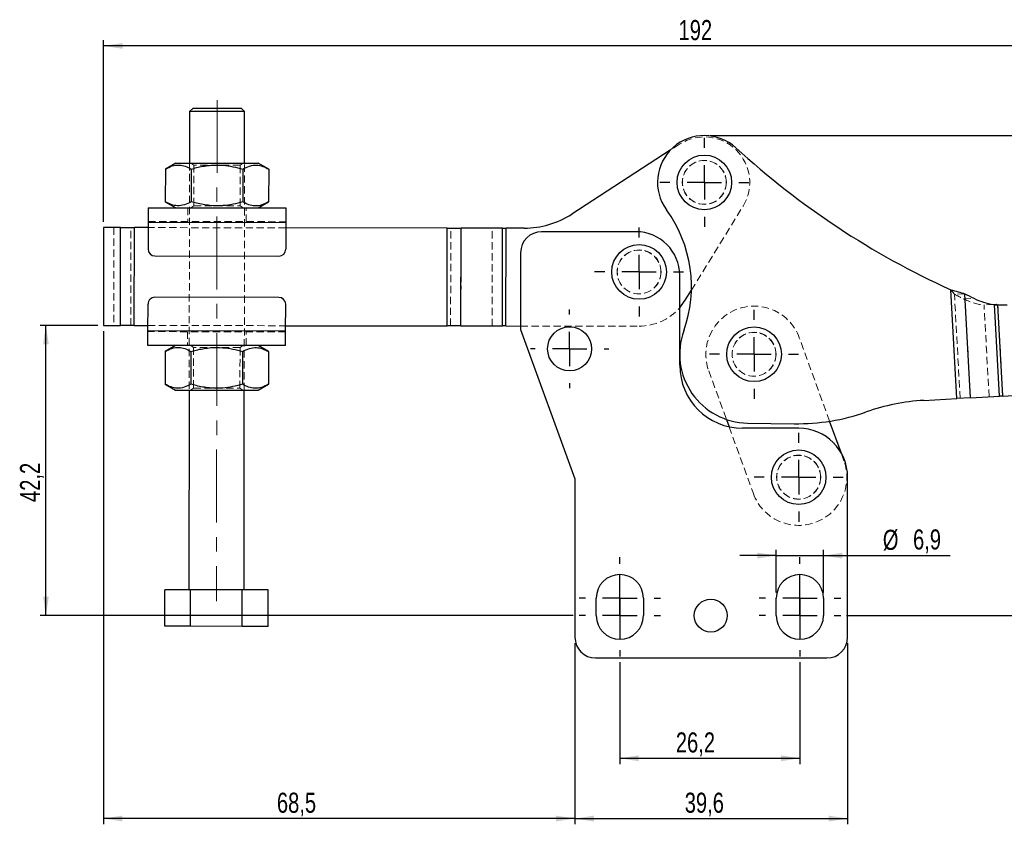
# Model space of a CAD drawing. Header units: millimetres. Extents: x 34 to 369, y 24 to 290.
# Tile 5 of 30: x 34 to 206, y 150 to 290. Entities that reach past the tile are written whole.
import ezdxf

# ---------------------------------------------------------------- set-up
doc = ezdxf.new("R2010")
doc.units = ezdxf.units.MM
doc.linetypes.add('CENTERX2', pattern=[20.32, 12.7, -2.54, 2.54, -2.54])
doc.linetypes.add('HIDDEN', pattern=[1.905, 1.27, -0.635])
doc.layers.add('FORMATO', color=179, linetype='Continuous')
doc.styles.add('SLDTEXTSTYLE0', font='TXT', dxfattribs={"width": 0.75})
doc.dimstyles.new('SLDDIMSTYLE0', dxfattribs={"dimtxt": 3.5, "dimasz": 3.302, "dimexe": 0, "dimexo": 0.0625, "dimgap": 0.875, "dimtad": 1, "dimdec": 0, "dimlfac": 0.833333, "dimrnd": 1e-09, "dimzin": 12, "dimdsep": 46, "dimtxsty": 'SLDTEXTSTYLE0', "dimsah": 1, "dimcen": 0.09, "dimadec": 0, "dimazin": 3, "dimtfac": 1, "dimtdec": 0, "dimtofl": 0, "dimtmove": 0, "dimatfit": 3, "dimfxl": 0, "dimfrac": 2, "dimtolj": 1, "dimtzin": 12, "dimarcsym": 0})
doc.dimstyles.new('SLDDIMSTYLE1', dxfattribs={"dimtxt": 3.5, "dimasz": 3.302, "dimexe": 0, "dimexo": 0.0625, "dimgap": 0.875, "dimtad": 1, "dimdec": 3, "dimlfac": 0.833333, "dimrnd": 1e-09, "dimzin": 12, "dimdsep": 46, "dimtxsty": 'SLDTEXTSTYLE0', "dimsah": 1, "dimcen": 0.09, "dimadec": 0, "dimazin": 3, "dimtfac": 1, "dimtdec": 3, "dimtofl": 0, "dimtmove": 0, "dimatfit": 3, "dimfxl": 0, "dimfrac": 2, "dimtolj": 1, "dimtzin": 12, "dimarcsym": 0})
doc.dimstyles.new('SLDDIMSTYLE2', dxfattribs={"dimtxt": 3.5, "dimasz": 3.302, "dimexe": 0, "dimexo": 0.0625, "dimgap": 0.875, "dimtad": 1, "dimdec": 1, "dimlfac": 0.833333, "dimrnd": 1e-09, "dimzin": 12, "dimdsep": 46, "dimtxsty": 'SLDTEXTSTYLE0', "dimsah": 1, "dimcen": 0.09, "dimadec": 0, "dimazin": 3, "dimtfac": 1, "dimtdec": 1, "dimtofl": 0, "dimtmove": 0, "dimatfit": 3, "dimfxl": 0, "dimfrac": 2, "dimtolj": 1, "dimtzin": 12, "dimarcsym": 0})
doc.dimstyles.new('SLDDIMSTYLE3', dxfattribs={"dimtxt": 3.5, "dimasz": 3.302, "dimexe": 0, "dimexo": 0.0625, "dimgap": 0.875, "dimtad": 1, "dimdec": 1, "dimlfac": 0.833333, "dimrnd": 1e-09, "dimzin": 12, "dimdsep": 46, "dimtxsty": 'SLDTEXTSTYLE0', "dimsah": 1, "dimcen": 0.09, "dimadec": 0, "dimazin": 3, "dimtfac": 1, "dimtdec": 1, "dimtmove": 0, "dimatfit": 0, "dimfxl": 0, "dimfrac": 2, "dimtolj": 1, "dimtzin": 12, "dimarcsym": 0})

# ---------------------------------------------------------------- blocks, each defined once
blk = doc.blocks.new('_D')
at = {"layer": 'FORMATO'}
for p, q in [((48.53, 254.89), (48.53, 286.56)), ((278.92, 285.56), (48.53, 285.56)), ((278.92, 236.19), (278.92, 286.56))]:
    blk.add_line(p, q, dxfattribs=at)
for points in [[(48.53, 285.56), (51.83, 285.05), (51.83, 286.06)], [(278.92, 285.56), (275.62, 286.06), (275.62, 285.05)]]:
    blk.add_solid(points, dxfattribs=at)
at = {"layer": 'FORMATO', "insert": (148.77, 290.07), "char_height": 3.5, "attachment_point": 1, "style": 'SLDTEXTSTYLE0'}
blk.add_mtext('192', dxfattribs=at)
blk = doc.blocks.new('_D_1')
at = {"layer": 'FORMATO'}
for p, q in [((48.5, 235.82), (48.5, 149.85)), ((130.7, 181.45), (130.7, 149.85)), ((130.7, 150.85), (48.5, 150.85))]:
    blk.add_line(p, q, dxfattribs=at)
for points in [[(48.5, 150.85), (51.81, 150.34), (51.81, 151.36)], [(130.7, 150.85), (127.4, 151.36), (127.4, 150.34)]]:
    blk.add_solid(points, dxfattribs=at)
at = {"layer": 'FORMATO', "insert": (78.74, 155.36), "char_height": 3.5, "attachment_point": 1, "style": 'SLDTEXTSTYLE0'}
blk.add_mtext('68,5', dxfattribs=at)
blk = doc.blocks.new('_D_2')
at = {"layer": 'FORMATO'}
for p, q in [((138.54, 178.12), (138.54, 160.36)), ((169.93, 178.12), (169.93, 160.36)), ((138.54, 161.36), (169.93, 161.36))]:
    blk.add_line(p, q, dxfattribs=at)
for points in [[(138.54, 161.36), (141.84, 160.85), (141.84, 161.87)], [(169.93, 161.36), (166.63, 161.87), (166.63, 160.85)]]:
    blk.add_solid(points, dxfattribs=at)
at = {"layer": 'FORMATO', "insert": (148.3, 165.87), "char_height": 3.5, "attachment_point": 1, "style": 'SLDTEXTSTYLE0'}
blk.add_mtext('26,2', dxfattribs=at)
blk = doc.blocks.new('_D_3')
at = {"layer": 'FORMATO'}
for p, q in [((130.7, 181.45), (130.7, 149.85)), ((178.25, 181.45), (178.25, 149.85)), ((130.7, 150.85), (178.25, 150.85))]:
    blk.add_line(p, q, dxfattribs=at)
for points in [[(130.7, 150.85), (134.01, 150.34), (134.01, 151.36)], [(178.25, 150.85), (174.95, 151.36), (174.95, 150.34)]]:
    blk.add_solid(points, dxfattribs=at)
at = {"layer": 'FORMATO', "insert": (149.85, 155.36), "char_height": 3.5, "attachment_point": 1, "style": 'SLDTEXTSTYLE0'}
blk.add_mtext('39,6', dxfattribs=at)
blk = doc.blocks.new('_D_4')
at = {"layer": 'FORMATO'}
for p, q in [((47.5, 236.82), (37.46, 236.82)), ((38.46, 186.23), (38.46, 236.82)), ((130.42, 186.23), (37.46, 186.23))]:
    blk.add_line(p, q, dxfattribs=at)
for points in [[(38.46, 236.82), (37.96, 233.52), (38.97, 233.52)], [(38.46, 186.23), (38.97, 189.53), (37.96, 189.53)]]:
    blk.add_solid(points, dxfattribs=at)
at = {"layer": 'FORMATO', "insert": (33.95, 206.04), "char_height": 3.5, "attachment_point": 1, "rotation": 90, "style": 'SLDTEXTSTYLE0'}
blk.add_mtext('42,2', dxfattribs=at)
blk = doc.blocks.new('_D_5')
at = {"layer": 'FORMATO'}
for p, q in [((165.82, 190.28), (165.82, 197.69)), ((174.05, 190.28), (174.05, 197.69)), ((165.82, 196.69), (159.47, 196.69)), ((165.82, 196.69), (174.05, 196.69)), ((174.05, 196.69), (196.13, 196.69))]:
    blk.add_line(p, q, dxfattribs=at)
for points in [[(165.82, 196.69), (162.52, 197.2), (162.52, 196.18)], [(174.05, 196.69), (177.35, 196.18), (177.35, 197.2)]]:
    blk.add_solid(points, dxfattribs=at)
at = {"layer": 'FORMATO', "char_height": 3.5, "attachment_point": 1, "style": 'SLDTEXTSTYLE0'}
for s, insert in [('%%c', (184.39, 201.2)), ('6,9', (189.66, 201.26))]:
    blk.add_mtext(s, dxfattribs=dict(at, insert=insert))
blk = doc.blocks.new('_D_6')
at = {"layer": 'FORMATO'}
for p, q in [((154.27, 269.93), (296.77, 269.93)), ((295.77, 269.93), (295.77, 186.23)), ((178.05, 186.23), (296.77, 186.23))]:
    blk.add_line(p, q, dxfattribs=at)
for points in [[(295.77, 269.93), (295.26, 266.62), (296.27, 266.62)], [(295.77, 186.23), (296.27, 189.53), (295.26, 189.53)]]:
    blk.add_solid(points, dxfattribs=at)
at = {"layer": 'FORMATO', "insert": (291.25, 219.05), "char_height": 3.5, "attachment_point": 1, "rotation": 90, "style": 'SLDTEXTSTYLE0'}
blk.add_mtext('70', dxfattribs=at)
blk = doc.blocks.new('SW_CENTERMARKSYMBOL_0')
at = {"layer": 'FORMATO', "color": 0}
for p, q in [((0, 6), (0, 7.7625)), ((0, 0), (0, 3)), ((-6, 0), (-7.7625, 0)), ((0, 0), (-3, 0)), ((0, 0), (0, -3)), ((0, 0), (3, 0)), ((6, 0), (7.7625, 0)), ((0, -6), (0, -7.7625))]:
    blk.add_line(p, q, dxfattribs=at)
blk = doc.blocks.new('SW_CENTERMARKSYMBOL_1')
at = {"layer": 'FORMATO', "color": 0}
for p, q in [((0, 6), (0, 7.7625)), ((0, 0), (0, 3)), ((-6, 0), (-7.7625, 0)), ((0, 0), (-3, 0)), ((0, 0), (0, -3)), ((0, 0), (3, 0)), ((6, 0), (7.7625, 0)), ((0, -6), (0, -7.7625))]:
    blk.add_line(p, q, dxfattribs=at)
blk = doc.blocks.new('SW_CENTERMARKSYMBOL_2')
at = {"layer": 'FORMATO', "color": 0}
for p, q in [((0, 6), (0, 6.84)), ((0, 0), (0, 3)), ((-6, 0), (-6.84, 0)), ((0, 0), (-3, 0)), ((0, 0), (0, -3)), ((0, 0), (3, 0)), ((6, 0), (6.84, 0)), ((0, -6), (0, -6.84))]:
    blk.add_line(p, q, dxfattribs=at)
blk = doc.blocks.new('SW_CENTERMARKSYMBOL_3')
at = {"layer": 'FORMATO', "color": 0}
for p, q in [((0, 6), (0, 7.7625)), ((0, 0), (0, 3)), ((-6, 0), (-7.7625, 0)), ((0, 0), (-3, 0)), ((0, 0), (0, -3)), ((0, 0), (3, 0)), ((6, 0), (7.7625, 0)), ((0, -6), (0, -7.7625))]:
    blk.add_line(p, q, dxfattribs=at)
blk = doc.blocks.new('SW_CENTERMARKSYMBOL_4')
at = {"layer": 'FORMATO', "color": 0}
for p, q in [((0, 6), (0, 7.7625)), ((0, 0), (0, 3)), ((-6, 0), (-7.7625, 0)), ((0, 0), (-3, 0)), ((0, 0), (0, -3)), ((0, 0), (3, 0)), ((6, 0), (7.7625, 0)), ((0, -6), (0, -7.7625))]:
    blk.add_line(p, q, dxfattribs=at)
blk = doc.blocks.new('SW_CENTERMARKSYMBOL_5')
at = {"layer": 'FORMATO', "color": 0}
for p, q in [((0, 6), (0, 7.1148)), ((0, 0), (0, 3)), ((-6, 0), (-7.1148, 0)), ((0, 0), (-3, 0)), ((0, 0), (0, -3)), ((0, 0), (3, 0)), ((6, 0), (7.1148, 0)), ((0, -6), (0, -7.1148))]:
    blk.add_line(p, q, dxfattribs=at)
blk = doc.blocks.new('SW_CENTERMARKSYMBOL_6')
at = {"layer": 'FORMATO', "color": 0}
for p, q in [((0, 6), (0, 7.1148)), ((0, 0), (0, 3)), ((-6, 0), (-7.1148, 0)), ((0, 0), (-3, 0)), ((0, 0), (0, -3)), ((0, 0), (3, 0)), ((6, 0), (7.1148, 0)), ((0, -6), (0, -7.1148))]:
    blk.add_line(p, q, dxfattribs=at)
blk = doc.blocks.new('SW_CENTERMARKSYMBOL_7')
at = {"layer": 'FORMATO', "color": 0}
for p, q in [((0, 6), (0, 7.1148)), ((0, 0), (0, 3)), ((-6, 0), (-7.1148, 0)), ((0, 0), (-3, 0)), ((0, 0), (0, -3)), ((0, 0), (3, 0)), ((6, 0), (7.1148, 0)), ((0, -6), (0, -7.1148))]:
    blk.add_line(p, q, dxfattribs=at)
blk = doc.blocks.new('SW_CENTERMARKSYMBOL_8')
at = {"layer": 'FORMATO', "color": 0}
for p, q in [((0, 6), (0, 7.1148)), ((0, 0), (0, 3)), ((-6, 0), (-7.1148, 0)), ((0, 0), (-3, 0)), ((0, 0), (0, -3)), ((0, 0), (3, 0)), ((6, 0), (7.1148, 0)), ((0, -6), (0, -7.1148))]:
    blk.add_line(p, q, dxfattribs=at)

msp = doc.modelspace()

# ---------------------------------------------------------------- linework, layer by layer
at = {"color": 7, "linetype": 'Continuous', "lineweight": 25}
for p, q in [((64.1105, 274.7328), (63.5098, 274.1335)), ((64.1105, 274.7328), (72.5105, 274.722)), ((73.1098, 274.1212), (72.5105, 274.722)), ((63.5098, 274.1335), (63.4983, 265.1335)), ((73.1098, 274.1212), (63.5098, 274.1335)), ((73.0983, 265.1213), (73.1098, 274.1212)), ((147.3289, 267.3614), (130.1574, 256.2413)), ((61.0983, 265.1366), (59.2903, 264.0958)), ((61.0983, 265.1366), (75.4983, 265.1182)), ((77.3036, 264.0728), (75.4983, 265.1182)), ((59.2903, 264.0958), (59.283, 258.382)), ((63.7936, 264.0901), (63.7863, 258.3762)), ((72.8003, 264.0786), (72.7929, 258.3647)), ((77.3036, 264.0728), (77.2963, 258.359)), ((59.283, 258.382), (61.0883, 257.3366)), ((75.4883, 257.3182), (77.2963, 258.359)), ((56.2883, 257.3427), (56.2851, 254.8227)), ((56.2883, 257.3427), (80.2883, 257.3121)), ((80.2883, 257.3121), (80.2851, 254.7921)), ((56.2851, 254.8227), (56.2791, 250.1428)), ((56.2851, 254.8227), (80.2851, 254.7921)), ((80.2851, 254.7921), (80.2791, 250.1121)), ((48.5267, 253.8871), (48.5049, 236.8183)), ((51.4839, 253.8833), (48.5267, 253.8871)), ((51.462, 236.8145), (51.4839, 253.8833)), ((51.4839, 253.8833), (53.8839, 253.8802)), ((53.862, 236.8114), (53.8839, 253.8802)), ((56.2839, 253.8771), (53.8839, 253.8802)), ((108.4524, 253.8104), (80.2838, 253.8465)), ((108.4306, 236.7416), (108.4524, 253.8104)), ((108.4524, 253.8104), (110.8524, 253.8074)), ((110.8306, 236.7386), (110.8524, 253.8074)), ((118.0857, 253.7981), (110.8524, 253.8074)), ((118.0639, 236.7293), (118.0857, 253.7981)), ((118.0857, 253.7981), (118.6857, 253.7973)), ((118.6639, 236.7286), (118.6857, 253.7973)), ((121.854, 253.7933), (118.6857, 253.7973)), ((141.3572, 253.1581), (124.898, 253.1581)), ((121.2404, 249.5005), (121.2404, 236.0893)), ((57.4775, 248.9412), (79.0775, 248.9136)), ((148.9772, 229.8713), (148.9772, 245.5381)), ((149.9427, 241.2036), (151.0151, 242.9503)), ((197.2746, 224.0647), (196.2373, 243.0327)), ((199.671, 224.1958), (198.6779, 242.3553)), ((56.2608, 235.8628), (56.2668, 240.5428)), ((79.0683, 241.7136), (57.4683, 241.7412)), ((80.2608, 235.8321), (80.2668, 240.5121)), ((203.7195, 240.4826), (203.8385, 240.4891)), ((203.8385, 240.4891), (204.1274, 240.5049)), ((204.7144, 224.4716), (203.8385, 240.4891)), ((203.9837, 240.4271), (204.4436, 240.4114)), ((204.1274, 240.5049), (204.4436, 240.4114)), ((205.3135, 224.5044), (204.4436, 240.4114)), ((48.5049, 236.8183), (51.462, 236.8145)), ((53.862, 236.8114), (51.462, 236.8145)), ((53.862, 236.8114), (56.262, 236.8084)), ((56.2576, 233.3428), (56.2608, 235.8628)), ((80.2608, 235.8321), (56.2608, 235.8628)), ((80.2576, 233.3121), (80.2608, 235.8321)), ((80.262, 236.7777), (108.4306, 236.7416)), ((110.8306, 236.7386), (108.4306, 236.7416)), ((110.8306, 236.7386), (118.0639, 236.7293)), ((118.6639, 236.7286), (118.0639, 236.7293)), ((118.6639, 236.7286), (121.2404, 236.7253)), ((121.2404, 236.0893), (130.7044, 210.087)), ((80.2576, 233.3121), (56.2576, 233.3428)), ((59.2496, 232.2959), (59.2423, 226.582)), ((61.0576, 233.3366), (59.2496, 232.2959)), ((63.7529, 232.2901), (63.7456, 226.5763)), ((72.7596, 232.2786), (72.7523, 226.5647)), ((77.2629, 232.2728), (75.4576, 233.3182)), ((77.2629, 232.2728), (77.2556, 226.559)), ((59.2423, 226.582), (61.0476, 225.5366)), ((61.0476, 225.5366), (75.4476, 225.5182)), ((63.4476, 225.5336), (63.4031, 190.7336)), ((73.0031, 190.7213), (73.0476, 225.5213)), ((75.4476, 225.5182), (77.2556, 226.559)), ((191.5478, 223.7516), (197.2746, 224.0647)), ((199.671, 224.1958), (197.2746, 224.0647)), ((199.671, 224.1958), (204.7144, 224.4716)), ((205.3135, 224.5044), (204.7144, 224.4716)), ((205.3135, 224.5044), (207.1802, 224.6064)), ((157.1214, 220.446), (157.59, 219.1553)), ((160.795, 219.811), (168.954, 219.6871)), ((177.0995, 214.6491), (175.1119, 220.123)), ((169.7188, 218.8985), (159.95, 218.8985)), ((130.7044, 210.087), (130.7044, 182.4481)), ((178.2532, 182.4481), (178.2532, 210.3641)), ((59.1883, 184.379), (59.1964, 190.739)), ((63.6998, 190.7332), (59.1964, 190.739)), ((63.6916, 184.3732), (63.6998, 190.7332)), ((72.7064, 190.7217), (63.6998, 190.7332)), ((72.6983, 184.3617), (72.7064, 190.7217)), ((77.2098, 190.7159), (72.7064, 190.7217)), ((77.2016, 184.3559), (77.2098, 190.7159)), ((134.423, 186.2314), (134.423, 189.2794)), ((142.6526, 189.2794), (142.6526, 186.2314)), ((165.8174, 186.2314), (165.8174, 189.2794)), ((174.047, 189.2794), (174.047, 186.2314)), ((63.6916, 184.3732), (59.1883, 184.379)), ((72.6983, 184.3617), (63.6916, 184.3732)), ((77.2016, 184.3559), (72.6983, 184.3617)), ((134.3044, 178.8481), (174.6532, 178.8481))]:
    msp.add_line(p, q, dxfattribs=at)
at = {"color": 7, "linetype": 'HIDDEN', "lineweight": 18}
for p, q in [((148.9614, 268.4186), (147.3289, 267.3614)), ((63.4983, 265.1335), (63.4476, 225.5336)), ((63.7496, 265.1332), (64.2478, 264.7834)), ((64.2478, 264.7834), (64.2387, 257.6818)), ((72.3478, 264.773), (64.2478, 264.7834)), ((72.3387, 257.6714), (72.3478, 264.773)), ((72.3478, 264.773), (72.8469, 265.1216)), ((73.0476, 225.5213), (73.0983, 265.1213)), ((64.2387, 257.6818), (63.7396, 257.3332)), ((64.2387, 257.6818), (72.3387, 257.6714)), ((72.837, 257.3216), (72.3387, 257.6714)), ((151.0151, 242.9503), (160.0225, 257.6202)), ((63.1883, 257.3339), (63.1852, 254.9339)), ((73.3852, 254.9209), (73.3883, 257.3209)), ((56.2851, 254.8227), (80.2851, 254.7921)), ((56.2852, 254.9427), (80.2852, 254.9121)), ((50.3267, 253.8848), (50.3049, 236.816)), ((51.462, 236.8145), (51.4839, 253.8833)), ((53.262, 236.8122), (53.2839, 253.881)), ((53.862, 236.8114), (53.8839, 253.8802)), ((80.2838, 253.8465), (56.2839, 253.8771)), ((108.4306, 236.7416), (108.4524, 253.8104)), ((109.0306, 236.7409), (109.0524, 253.8097)), ((110.8306, 236.7386), (110.8524, 253.8074)), ((116.2639, 236.7316), (116.2857, 253.8004)), ((118.0639, 236.7293), (118.0857, 253.7981)), ((118.6639, 236.7286), (118.6857, 253.7973)), ((197.2746, 224.0647), (196.2373, 243.0327)), ((196.2373, 243.0327), (196.8806, 242.257)), ((198.6779, 242.3553), (196.8806, 242.257)), ((197.8737, 224.0975), (196.8806, 242.257)), ((199.671, 224.1958), (198.6779, 242.3553)), ((198.4428, 241.467), (200.2401, 241.5652)), ((203.7195, 240.4826), (201.9222, 240.3843)), ((202.9171, 224.3733), (202.0411, 240.3908)), ((203.1971, 240.454), (204.4436, 240.4114)), ((203.1971, 240.454), (203.9837, 240.4271)), ((204.7144, 224.4716), (203.8385, 240.4891)), ((205.3135, 224.5044), (204.4436, 240.4114)), ((80.2606, 235.7121), (56.2607, 235.7428)), ((80.2608, 235.8321), (56.2608, 235.8628)), ((56.262, 236.8084), (80.262, 236.7777)), ((63.1607, 235.7339), (63.1576, 233.3339)), ((73.3576, 233.3209), (73.3607, 235.7209)), ((121.2404, 236.7253), (141.8785, 236.6989)), ((175.1119, 220.123), (169.8327, 234.662)), ((63.7089, 233.3332), (64.2071, 232.9834)), ((64.2071, 232.9834), (64.1981, 225.8818)), ((72.3071, 232.9731), (64.2071, 232.9834)), ((72.2981, 225.8714), (72.3071, 232.9731)), ((72.3071, 232.9731), (72.8063, 233.3216)), ((154.0415, 228.9281), (157.1214, 220.446)), ((64.1981, 225.8818), (63.6989, 225.5332)), ((64.1981, 225.8818), (72.2981, 225.8714)), ((72.7963, 225.5216), (72.2981, 225.8714)), ((157.59, 219.1553), (161.8232, 207.4972)), ((177.6144, 213.2311), (177.0995, 214.6491))]:
    msp.add_line(p, q, dxfattribs=at)
at = {"color": 7, "linetype": 'Continuous', "lineweight": 25, "flags": 128}
msp.add_lwpolyline([(148.9772, 239.8979), (149.2476, 240.2186), (149.9427, 241.2036)], dxfattribs=at)
at = {"color": 7, "linetype": 'Continuous', "lineweight": 25}
for centre, radius in [((153.2691, 261.7668), 4.7625), ((141.8906, 246.1477), 4.7625), ((129.7748, 232.7365), 3.84), ((161.9371, 231.7951), 4.7625), ((169.7188, 210.3641), 4.7625), ((154.3874, 186.2314), 2.8651)]:
    msp.add_circle(centre, radius, dxfattribs=at)
at = {"color": 7, "linetype": 'HIDDEN', "lineweight": 18}
for centre, radius in [((153.2691, 261.7668), 3.84), ((153.2691, 261.7668), 3.81), ((141.8906, 246.1477), 3.84), ((141.8906, 246.1477), 3.84), ((141.8906, 246.1477), 3.81), ((161.9371, 231.7951), 3.84), ((161.9371, 231.7951), 3.81), ((169.7188, 210.3641), 3.84), ((169.7188, 210.3641), 3.81)]:
    msp.add_circle(centre, radius, dxfattribs=at)
at = {"color": 7, "linetype": 'Continuous', "lineweight": 25}
for centre, radius, start, end in [((153.2691, 261.7668), 8.16, 47.571415, 216.004748), ((255.927, 374.079), 144, 227.571415, 245.511429), ((121.8735, 269.0333), 15.24, 269.926722, 302.926722), ((128.2234, 243.5669), 22.8, 340.253885, 36.004748), ((124.898, 249.5005), 3.6576, 90, 180), ((141.3572, 245.5381), 7.62, 0, 90), ((57.4791, 250.1412), 1.2, 179.926722, 269.926722), ((79.0791, 250.1136), 1.2, 269.926722, 359.926722), ((253.14, 348.1027), 118.948, 242.750625, 243.593866), ((57.4668, 240.5412), 1.2, 89.926722, 179.926722), ((79.0668, 240.5136), 1.2, 359.926722, 89.926722), ((205.3021, 251.7006), 11.3291, 243.46079, 261.970067), ((205.2745, 254.7874), 14.4, 266.692246, 273.130081), ((160.9772, 231.8096), 12, 160.253885, 269.130081), ((159.95, 229.8713), 10.9728, 180, 270), ((193.5135, 187.8053), 36, 93.130081, 109.482101), ((169.5006, 255.683), 36, 269.130081, 289.482101), ((169.7188, 210.3641), 8.5344, 0, 90), ((138.5378, 189.2794), 4.1148, 0, 180), ((169.9322, 189.2794), 4.1148, 0, 180), ((138.5378, 186.2314), 4.1148, 180, 0), ((169.9322, 186.2314), 4.1148, 180, 0), ((134.3044, 182.4481), 3.6, 180, 270), ((174.6532, 182.4481), 3.6, 270, 0)]:
    msp.add_arc(centre, radius, start, end, dxfattribs=at)
at = {"color": 7, "linetype": 'HIDDEN', "lineweight": 18}
for centre, radius, start, end in [((153.2691, 261.7668), 7.9248, 328.450014, 122.926722), ((251.3427, 348.0044), 118.948, 242.750625, 243.593866), ((203.5048, 251.6023), 11.3291, 243.46079, 261.970067), ((141.8906, 246.1477), 9.4488, 269.926722, 318.590378), ((161.9371, 231.7951), 8.4, 19.956393, 199.956393), ((169.7188, 210.3641), 8.4, 199.956393, 19.956393)]:
    msp.add_arc(centre, radius, start, end, dxfattribs=at)
at = {"color": 7, "linetype": 'Continuous', "lineweight": 25}
for points, knots in [([(59.2903, 264.0958), (59.6814, 264.2966), (60.4721, 264.7023), (61.643, 264.8497), (62.7619, 264.6298), (63.4476, 264.2711), (63.7936, 264.0901)], [0, 0, 0, 0, 0.26460227, 0.5349422, 0.76534026, 1, 1, 1, 1]), ([(63.7936, 264.0901), (64.097, 264.1732), (65.1418, 264.4595), (66.9915, 264.7846), (69.1421, 264.804), (71.0918, 264.5339), (72.2286, 264.2309), (72.8003, 264.0786)], [0, 0, 0, 0, 0.10328107, 0.35563244, 0.61404116, 0.80591557, 1, 1, 1, 1]), ([(72.8003, 264.0786), (73.1914, 264.2793), (73.9821, 264.6851), (75.153, 264.8324), (76.2719, 264.6125), (76.9576, 264.2538), (77.3036, 264.0728)], [0, 0, 0, 0, 0.26460227, 0.5349422, 0.76534026, 1, 1, 1, 1]), ([(63.7863, 258.3762), (63.3952, 258.1755), (62.6045, 257.7697), (61.4335, 257.6224), (60.3146, 257.8423), (59.6289, 258.201), (59.283, 258.382)], [0, 0, 0, 0, 0.26460227, 0.5349422, 0.76534026, 1, 1, 1, 1]), ([(72.7929, 258.3647), (72.227, 258.2153), (71.0895, 257.915), (69.1586, 257.6513), (67.0024, 257.6713), (65.1524, 257.9982), (64.0895, 258.2923), (63.7863, 258.3762)], [0, 0, 0, 0, 0.1920504, 0.38595637, 0.63793339, 0.89671933, 1, 1, 1, 1]), ([(77.2963, 258.359), (76.9052, 258.1582), (76.1145, 257.7525), (74.9435, 257.6051), (73.8246, 257.825), (73.1389, 258.1837), (72.7929, 258.3647)], [0, 0, 0, 0, 0.26460227, 0.5349422, 0.76534026, 1, 1, 1, 1]), ([(59.2496, 232.2959), (59.6407, 232.4966), (60.4314, 232.9024), (61.6024, 233.0497), (62.7213, 232.8298), (63.4069, 232.4711), (63.7529, 232.2901)], [0, 0, 0, 0, 0.26460227, 0.5349422, 0.76534026, 1, 1, 1, 1]), ([(63.7529, 232.2901), (64.0563, 232.3732), (65.1011, 232.6595), (66.9508, 232.9846), (69.1014, 233.004), (71.0512, 232.734), (72.1879, 232.431), (72.7596, 232.2786)], [0, 0, 0, 0, 0.10328107, 0.35563244, 0.61404116, 0.80591557, 1, 1, 1, 1]), ([(72.7596, 232.2786), (73.1507, 232.4793), (73.9414, 232.8851), (75.1124, 233.0324), (76.2313, 232.8126), (76.9169, 232.4538), (77.2629, 232.2728)], [0, 0, 0, 0, 0.26460227, 0.5349422, 0.76534026, 1, 1, 1, 1]), ([(63.7456, 226.5763), (63.3545, 226.3755), (62.5638, 225.9698), (61.3928, 225.8224), (60.2739, 226.0423), (59.5883, 226.401), (59.2423, 226.582)], [0, 0, 0, 0, 0.26460227, 0.5349422, 0.76534026, 1, 1, 1, 1]), ([(72.7523, 226.5647), (72.1863, 226.4153), (71.0488, 226.115), (69.1179, 225.8513), (66.9617, 225.8714), (65.1117, 226.1982), (64.0488, 226.4924), (63.7456, 226.5763)], [0, 0, 0, 0, 0.1920504, 0.38595637, 0.63793339, 0.89671933, 1, 1, 1, 1]), ([(77.2556, 226.559), (76.8645, 226.3583), (76.0738, 225.9525), (74.9028, 225.8052), (73.7839, 226.025), (73.0983, 226.3837), (72.7523, 226.5647)], [0, 0, 0, 0, 0.26460227, 0.5349422, 0.76534026, 1, 1, 1, 1])]:
    msp.add_open_spline(points, degree=3, knots=knots, dxfattribs=at)
msp.add_open_spline([(196.2373, 243.0327), (196.6652, 242.9209), (197.521, 242.6974), (198.2923, 242.4693), (198.6779, 242.3553)], degree=3, dxfattribs=at)
at = {"layer": 'FORMATO', "linetype": 'CENTERX2', "lineweight": 18}
msp.add_line((68.3123, 276.1274), (68.2005, 188.7275), dxfattribs=at)

# ---------------------------------------------------------------- block references
at = {"layer": 'FORMATO'}
for name, p in [('SW_CENTERMARKSYMBOL_0', (153.2691, 261.7668)), ('SW_CENTERMARKSYMBOL_1', (141.8906, 246.1477)), ('SW_CENTERMARKSYMBOL_2', (129.7748, 232.7365)), ('SW_CENTERMARKSYMBOL_3', (161.9371, 231.7951)), ('SW_CENTERMARKSYMBOL_4', (169.7188, 210.3641)), ('SW_CENTERMARKSYMBOL_7', (138.5378, 189.2794)), ('SW_CENTERMARKSYMBOL_6', (169.9322, 189.2794)), ('SW_CENTERMARKSYMBOL_8', (138.5378, 186.2314)), ('SW_CENTERMARKSYMBOL_5', (169.9322, 186.2314))]:
    msp.add_blockref(name, p, dxfattribs=at)

# ---------------------------------------------------------------- dimensions: what is measured, and where the dimension line sits
for base, p1, p2, dimstyle, picture, middle in [((48.5267, 285.5553), (278.9215, 235.1926), (48.5267, 253.8871), 'SLDDIMSTYLE0', '_D', (152.6529, 285.5553)), ((178.2532, 150.8481), (130.7044, 182.4481), (178.2532, 182.4481), 'SLDDIMSTYLE2', '_D_3', (154.379, 150.8481)), ((169.9322, 161.3601), (138.5378, 179.1166), (169.9322, 179.1166), 'SLDDIMSTYLE2', '_D_2', (152.8249, 161.3601))]:
    dim = msp.add_linear_dim(base=base, p1=p1, p2=p2, dimstyle=dimstyle, dxfattribs=at)
    dim.commit()
    dim.dimension.update_dxf_attribs({"geometry": picture, "text_midpoint": middle, "dimtype": 160})
for base, p1, p2, angle, dimstyle, picture, middle in [((295.7659, 186.2314), (153.2691, 269.9268), (177.047, 186.2314), 90, 'SLDDIMSTYLE0', '_D_6', (295.7659, 221.6328)), ((38.4635, 236.8183), (131.423, 186.2314), (48.5049, 236.8183), 90, 'SLDDIMSTYLE2', '_D_4', (38.4635, 210.5671)), ((48.5049, 150.8481), (130.7044, 182.4481), (48.5049, 236.8183), 0, 'SLDDIMSTYLE1', '_D_1', (83.2653, 150.8481))]:
    dim = msp.add_linear_dim(base=base, p1=p1, p2=p2, angle=angle, dimstyle=dimstyle, dxfattribs=at)
    dim.commit()
    dim.dimension.update_dxf_attribs({"geometry": picture, "text_midpoint": middle, "dimtype": 160})
dim = msp.add_linear_dim(base=(174.047, 196.6926), p1=(165.8174, 189.2794), p2=(174.047, 189.2794), text='%%c<>', dimstyle='SLDDIMSTYLE3', dxfattribs=at)
dim.commit()
dim.dimension.update_dxf_attribs({"geometry": '_D_5', "text_midpoint": (190.2573, 196.6926), "dimtype": 160})

doc.saveas('drawing.dxf')
